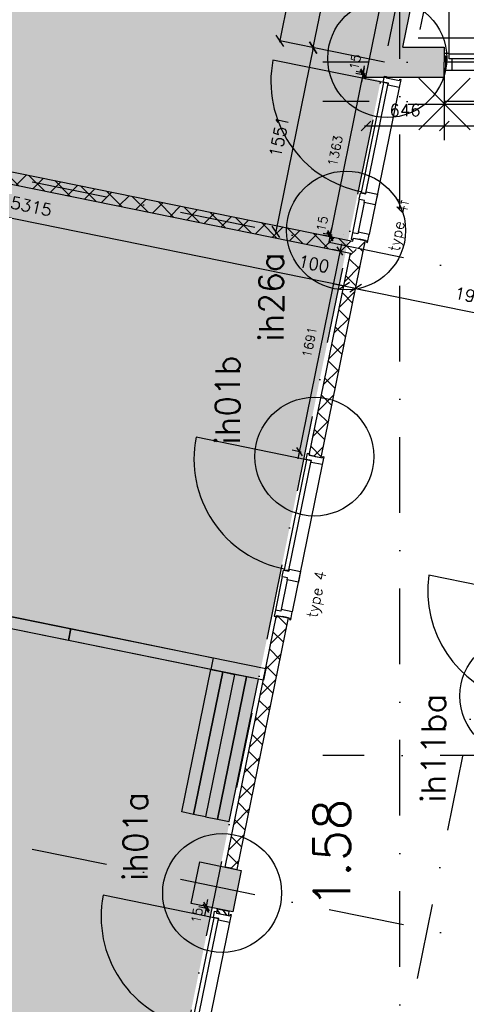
# Model space of a CAD drawing. Extents: x -171140 to 151546, y -8083 to 162438.
# Tile 79 of 96: x 33192 to 36877, y 80991 to 89123. Entities that reach past the tile are written whole.
import ezdxf
from ezdxf.enums import TextEntityAlignment as Align

# ---------------------------------------------------------------- set-up
doc = ezdxf.new("R2010")
doc.units = 0
doc.header["$LTSCALE"] = 50
doc.header["$MEASUREMENT"] = 0
doc.header["$PDMODE"] = 3
doc.header["$PDSIZE"] = 0.001
for name, pattern in [('DASHDOT', [25, 12.5, -6.25, 0, -6.25]), ('HIDDEN2', [0.1875, 0.125, -0.0625]), ('STRAM_0WT$0$DASHDOT', [25, 12.5, -6.25, 0, -6.25])]:
    doc.linetypes.add(name, pattern=pattern)
doc.layers.get('0').update_dxf_attribs({"linetype": 'CONTINUOUS'})
doc.layers.get('DEFPOINTS').update_dxf_attribs({"linetype": 'CONTINUOUS'})
for name, color, linetype in [('00', 7, 'CONTINUOUS'), ('_BRANDCOMPART', 6, 'DASHDOT'), ('_DETAILNUMMERS', 4, 'CONTINUOUS'), ('_DETAILNUMMERSTEKST', 4, 'CONTINUOUS'), ('_INTERIEUR', 7, 'CONTINUOUS'), ('A--A21--_F-2--', 7, 'CONTINUOUS'), ('A--A21--_F12--', 7, 'CONTINUOUS'), ('A--A21--_F123-', 9, 'CONTINUOUS'), ('A--A22--_F123-', 9, 'CONTINUOUS'), ('A--A28--_F12--', 7, 'CONTINUOUS'), ('A--L$1A-_RASTER_NR_05', 53, 'CONTINUOUS'), ('A--L21--', 3, 'CONTINUOUS'), ('A--L21--_F-23-', 7, 'CONTINUOUS'), ('A--L21--_F12--', 7, 'CONTINUOUS'), ('A--L22--', 7, 'CONTINUOUS'), ('A--L22--_F-2--', 7, 'CONTINUOUS'), ('A--L24AC1_TRAPPEN', 1, 'HIDDEN2'), ('A--L28--', 7, 'CONTINUOUS'), ('A--L28--_F12--', 7, 'CONTINUOUS'), ('A--L32--', 7, 'CONTINUOUS'), ('A--L32--_F123-', 1, 'CONTINUOUS'), ('A--L32--_F123-DRAAIR', 7, 'CONTINUOUS'), ('A--L32AC1_BINNENKOZIJN', 1, 'HIDDEN2'), ('A--L90--', 7, 'CONTINUOUS'), ('A--M$1A-_F123-', 1, 'CONTINUOUS'), ('A--M1$A-_F123-', 1, 'CONTINUOUS'), ('A--T$1A-_F123-_R', 4, 'CONTINUOUS'), ('STRAM_0WT$0$A--L$7A-_STRAM', 1, 'STRAM_0WT$0$DASHDOT'), ('STRAM_0WT$0$A--M$1A-_F123-', 1, 'CONTINUOUS'), ('TEKSTKOZIJNMERK', 2, 'CONTINUOUS'), ('X--LR---_CP', 7, 'CONTINUOUS')]:
    doc.layers.add(name, color=color, linetype=linetype)
doc.styles.add('ALFA-0_25', font='ROMANS')
doc.styles.add('B-01', font='SIMPLEX.SHX', dxfattribs={"width": 0.8, "height": 4.5})
doc.styles.add('HIEMSTRA', font='romans.shx')
doc.styles.add('STRAM_0WT$0$HIEMSTRA', font='romans.shx')
doc.dimstyles.new('BEILEN', dxfattribs={"dimscale": 40, "dimtxt": 2.5, "dimasz": 2, "dimexe": 0.3, "dimexo": 0.3, "dimgap": 2, "dimtad": 1, "dimdec": 0, "dimzin": 0, "dimtxsty": 'HIEMSTRA', "dimblk1": 'OBLIQUE', "dimblk2": 'OBLIQUE', "dimsah": 1, "dimcen": -0.09, "dimdle": 0.3, "dimse1": 1, "dimclrd": 2, "dimclre": 2, "dimclrt": 3, "dimazin": 3, "dimtfac": 1, "dimtdec": 4, "dimtofl": 0, "dimtmove": 0, "dimatfit": 3, "dimtvp": 625, "dimtolj": 1, "dimtzin": 0})
doc.dimstyles.get("Standard").update_dxf_attribs({"dimscale": 40, "dimtxt": 2.5, "dimasz": 2, "dimexe": 0.3, "dimexo": 0.3, "dimgap": 2, "dimtad": 0, "dimdec": 0, "dimzin": 0, "dimtxsty": 'HIEMSTRA', "dimblk1": 'OBLIQUE', "dimblk2": 'OBLIQUE', "dimsah": 1, "dimcen": -0.09, "dimdle": 0.3, "dimse1": 1, "dimclrd": 2, "dimclre": 2, "dimclrt": 3, "dimazin": 3, "dimtfac": 1, "dimtdec": 4, "dimtix": 1, "dimtmove": 0, "dimatfit": 3, "dimtvp": 625, "dimtolj": 1, "dimtzin": 0})
doc.dimstyles.new('STANDARD$0', dxfattribs={"dimscale": 50, "dimtxt": 2.5, "dimasz": 2, "dimexe": 2, "dimexo": 0, "dimgap": 2, "dimtad": 1, "dimdec": 0, "dimzin": 0, "dimtxsty": 'ALFA-0_25', "dimblk1": 'OBLIQUE', "dimblk2": 'OBLIQUE', "dimsah": 1, "dimcen": -3, "dimdle": 2, "dimclrd": 1, "dimclre": 1, "dimclrt": 2, "dimazin": 3, "dimtfac": 0.666667, "dimtofl": 0, "dimtmove": 0, "dimatfit": 3, "dimtvp": 0.833333, "dimtolj": 1, "dimtzin": 0})
doc.dimstyles.new('STRAM_0WT$0$STANDARD', dxfattribs={"dimscale": 70, "dimtxt": 2.5, "dimasz": 2, "dimexe": 0.3, "dimexo": 0.3, "dimgap": 2, "dimtad": 1, "dimdec": 0, "dimzin": 0, "dimtxsty": 'STRAM_0WT$0$HIEMSTRA', "dimblk1": 'STRAM_0WT$0$_OBLIQUE', "dimblk2": 'STRAM_0WT$0$_OBLIQUE', "dimsah": 1, "dimcen": -0.09, "dimdle": 0.3, "dimclrd": 1, "dimclre": 1, "dimclrt": 4, "dimazin": 3, "dimtfac": 1, "dimtdec": 4, "dimtix": 1, "dimtofl": 0, "dimtmove": 0, "dimatfit": 3, "dimtvp": 625, "dimtolj": 1, "dimtzin": 0})

# ---------------------------------------------------------------- blocks, each defined once
blk = doc.blocks.new('*U1195')
at = {"layer": 'A--A22--_F123-', "linetype": 'CONTINUOUS'}
h = blk.add_hatch(dxfattribs=at)
h.set_pattern_fill('ALFAKRS', color=256, scale=120, style=0)
h.set_pattern_definition([(45, (-34937, -82114.17), (-84.85281, 84.85281), []), (135, (-34937, -82114.17), (-84.85281, -84.85281), [])])
h.paths.add_polyline_path([(0, 0), (-49, 10), (374.6, 2089.3), (423.6, 2079.3), (472.6, 2069.3), (49, -10)])
at = {"layer": 'A--L22--_F-2--', "color": 2, "linetype": 'CONTINUOUS'}
for points in [[(0, 0), (-49, 10), (374.6, 2089.3), (423.6, 2079.3)], [(0, 0), (49, -10), (472.6, 2069.3), (423.6, 2079.3)]]:
    blk.add_lwpolyline(points, dxfattribs=at)
blk = doc.blocks.new('*U1194')
at = {"layer": 'A--A22--_F123-', "linetype": 'CONTINUOUS'}
h = blk.add_hatch(dxfattribs=at)
h.set_pattern_fill('ALFAKRS', color=256, scale=120, style=0)
h.set_pattern_definition([(45, (-29123.75, -81282.78), (-84.85281, 84.85281), []), (135, (-29123.75, -81282.78), (-84.85281, -84.85281), [])])
h.paths.add_polyline_path([(0, 0), (10, 49), (5380, -1044.9), (5419, -1103.9), (5360.1, -1142.9), (-10, -49)])
at = {"layer": 'A--L22--_F-2--', "color": 2, "linetype": 'CONTINUOUS'}
for points in [[(0, 0), (-10, -49), (5360.1, -1142.9), (5360.1, -1142.9)], [(0, 0), (10, 49), (5380, -1044.9), (5380, -1044.9)]]:
    blk.add_lwpolyline(points, dxfattribs=at)
blk = doc.blocks.new('DR_930TYPE4')
at = {"layer": 'A--L32--_F123-', "color": 1}
for p, q in [((67, 0), (1307, 0)), ((1038, -139), (1322, -139)), ((1057, -93.8), (1307, -93.8))]:
    blk.add_line(p, q, dxfattribs=at)
at = {"layer": 'A--L32--_F123-'}
for points in [[(0, -9), (0, 0), (67, 0), (67, -93.8), (52, -93.8), (52, -139), (0, -139), (0, -121), (12, -121), (12, -9), (0, -9)], [(969, 0), (1055, 0), (1057, 0), (1057, -93.8), (1057, -93.8), (1040, -93.8), (1040, -137), (1038, -139), (986, -139), (984, -137), (984, -93.8), (969, -93.8), (967, -93.8), (967, 0)], [(1374, -9), (1374, 0), (1307, 0), (1307, -93.8), (1322, -93.8), (1322, -139), (1374, -139), (1374, -121), (1362, -121), (1362, -9), (1374, -9)], [(54, -95.6), (54, -135.6), (980.1, -135.6), (977.1, -95.6), (54, -95.6)]]:
    blk.add_lwpolyline(points, close=True, dxfattribs=at)
blk.add_point((1374, 0), dxfattribs=at)
blk.add_point((1374, 0), dxfattribs=at)
at = {"layer": 'A--L32--_F123-DRAAIR', "color": 1}
blk.add_lwpolyline([(54, -135.6), (54, -1065.6, 0.414214), (973, -135.8)], format="xyb", dxfattribs=at)
at = {"layer": 'X--LR---_CP', "color": 1, "linetype": 'CONTINUOUS'}
blk.add_point((0, 0), dxfattribs=at)
at = {"layer": 'X--LR---_CP', "color": 1}
blk.add_point((982, 0), dxfattribs=at)
blk = doc.blocks.new('*U1174')
at = {"layer": 'A--A22--_F123-', "linetype": 'CONTINUOUS'}
h = blk.add_hatch(dxfattribs=at)
h.set_pattern_fill('ALFAKRS', color=256, scale=120, style=0)
h.set_pattern_definition([(45, (-35979.93, -87234.03), (-84.85281, 84.85281), []), (135, (-35979.93, -87234.03), (-84.85281, -84.85281), [])])
h.paths.add_polyline_path([(0, 0), (-39, 59), (-33.6, 85.4), (15.4, 75.5), (64.4, 65.5), (49, -10)])
at = {"layer": 'A--L22--_F-2--', "color": 2, "linetype": 'CONTINUOUS'}
for points in [[(-39, 59), (-39, 59), (-33.6, 85.4), (15.4, 75.5)], [(49, -10), (49, -10), (64.4, 65.5), (15.4, 75.5)]]:
    blk.add_lwpolyline(points, dxfattribs=at)
blk = doc.blocks.new('DR_880_TYPE1')
at = {"layer": 'A--L32--_F123-', "color": 1}
blk.add_line((67, 0), (917, 0), dxfattribs=at)
at = {"layer": 'A--L32--_F123-'}
for points in [[(0, 9), (0, 0), (67, 0), (67, 93.8), (50, 93.8), (50, 139), (0, 139), (0, 121), (12, 121), (12, 9), (0, 9)], [(52, 95.6), (52, 135.6), (932, 135.6), (929, 95.6), (52, 95.6)], [(984, 9), (984, 0), (917, 0), (917, 93.8), (934, 93.8), (934, 139), (984, 139), (984, 121), (972, 121), (972, 9), (984, 9)]]:
    blk.add_lwpolyline(points, close=True, dxfattribs=at)
at = {"layer": 'A--L32--_F123-DRAAIR', "color": 1}
blk.add_lwpolyline([(52, 135.6), (52, 1015.6, -0.381848), (924.9, 135.8)], format="xyb", dxfattribs=at)
at = {"layer": 'X--LR---_CP', "color": 1}
for p in [(12, 121), (12, 9)]:
    blk.add_point(p, dxfattribs=at)
at = {"layer": 'X--LR---_CP', "color": 2}
for p in [(972, 121), (972, 9)]:
    blk.add_point(p, dxfattribs=at)
at = {"layer": 'X--LR---_CP'}
blk.add_point((0, 0), dxfattribs=at)
blk = doc.blocks.new('*U1107')
at = {"layer": 'A--A21--_F123-', "linetype": 'CONTINUOUS'}
blk.add_hatch(color=256, dxfattribs=at).paths.add_polyline_path([(0, 0), (-153, -125), (968.3, 5379.8), (1095.9, 5379.8), (1223.4, 5379.8), (153, 125)])
at = {"layer": 'A--A21--_F12--', "color": 8}
for points in [[(0, 0), (-153, -125), (1095.9, 5379.8), (968.3, 5379.8)], [(1095.9, 5379.8), (1223.4, 5379.8), (0, 0), (153, 125)]]:
    blk.add_solid(points, dxfattribs=at)
at = {"layer": 'A--L21--_F12--', "color": 3, "linetype": 'CONTINUOUS'}
for points in [[(-153, -125), (-153, -125), (968.3, 5379.8), (1095.9, 5379.8)], [(153, 125), (153, 125), (1223.4, 5379.8), (1095.9, 5379.8)]]:
    blk.add_lwpolyline(points, dxfattribs=at)
blk = doc.blocks.new('*U1091')
at = {"layer": 'A--A21--_F123-', "linetype": 'CONTINUOUS'}
blk.add_hatch(color=256, dxfattribs=at).paths.add_polyline_path([(0, 0), (-153, -125), (493, -125), (493, 0), (493, 125), (153, 125)])
at = {"layer": 'A--A21--_F12--', "color": 8}
for points in [[(493, 0), (493, 125), (0, 0), (153, 125)], [(0, 0), (-153, -125), (493, 0), (493, -125)]]:
    blk.add_solid(points, dxfattribs=at)
at = {"layer": 'A--L21--_F12--', "color": 3, "linetype": 'CONTINUOUS'}
for points in [[(153, 125), (153, 125), (493, 125), (493, 0)], [(-153, -125), (-153, -125), (493, -125), (493, 0)]]:
    blk.add_lwpolyline(points, dxfattribs=at)
blk = doc.blocks.new('STRAM_0WT$0$_OBLIQUE')
at = {"color": 0, "linetype": 'BYBLOCK'}
blk.add_line((-0.5, -0.5), (0.5, 0.5), dxfattribs=at)
blk = doc.blocks.new('*D1456')
at = {"layer": 'DEFPOINTS', "color": 0}
for p in [(-34829.8, 58000), (-39925.3, 56200), (-20789, 56200), (-26068.6, 55839.7), (-22022.7, 54568.3)]:
    blk.add_point(p, dxfattribs=at)
at = {"layer": 'STRAM_0WT$0$A--M$1A-_F123-', "color": 1}
blk.add_arc((-28112.1, 56200), 2075.1, 345, 359.99998, dxfattribs=at)
at = {"layer": 'STRAM_0WT$0$A--M$1A-_F123-', "color": 1, "xscale": 140, "yscale": 140, "zscale": 140}
for p, rotation in [((-26037.1, 56200), 89.99998316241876), ((-26107.8, 55662.9), 254.9999999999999)]:
    blk.add_blockref('STRAM_0WT$0$_OBLIQUE', p, dxfattribs=dict(at, rotation=rotation))
at = {"layer": 'STRAM_0WT$0$A--M$1A-_F123-', "color": 4, "insert": (-26280.4, 55958.8), "char_height": 175, "attachment_point": 5, "rotation": 82.49999, "style": 'STRAM_0WT$0$HIEMSTRA'}
blk.add_mtext('\\A1;15.00°', dxfattribs=at)
blk = doc.blocks.new('Q020437-')
at = {"layer": 'A--A28--_F12--', "color": 8}
for points in [[(-175, -175), (-175, 175), (175, 175)], [(-175, -175), (175, 175), (175, -175)]]:
    blk.add_solid(points, dxfattribs=at)
at = {"layer": 'A--L28--_F12--', "color": 3, "linetype": 'CONTINUOUS'}
blk.add_lwpolyline([(-175, -175), (-175, 175), (175, 175), (175, -175)], close=True, dxfattribs=at)
at = {"layer": 'X--LR---_CP'}
for p in [(-175, 0), (-175, 0), (175, 0)]:
    blk.add_point(p, dxfattribs=at)
blk = doc.blocks.new('_OBLIQUE')
at = {"color": 0, "linetype": 'BYBLOCK'}
blk.add_line((-0.5, -0.5), (0.5, 0.5), dxfattribs=at)
blk = doc.blocks.new('*D217')
at = {"color": 2, "linetype": 'BYBLOCK'}
blk.add_line((36435.5, 94339.5), (35334.8, 88936.1), dxfattribs=at)
at = {"layer": 'DEFPOINTS', "color": 0, "linetype": 'BYBLOCK'}
for p in [(36433.1, 94327.7), (35337.2, 88947.9), (35337.2, 88947.9)]:
    blk.add_point(p, dxfattribs=at)
at = {"color": 2, "linetype": 'BYBLOCK', "xscale": 80, "yscale": 80, "zscale": 80}
for p, rotation in [((36433.1, 94327.7), 78.48629033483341), ((35337.2, 88947.9), 258.4862903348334)]:
    blk.add_blockref('_OBLIQUE', p, dxfattribs=dict(at, rotation=rotation))
at = {"color": 3, "linetype": 'BYBLOCK', "insert": (35757.8, 91663.7), "char_height": 100, "attachment_point": 5, "rotation": 78.48629, "style": 'HIEMSTRA'}
blk.add_mtext('\\A1;5490', dxfattribs=at)
blk = doc.blocks.new('*D223')
at = {"color": 2, "linetype": 'BYBLOCK'}
for p, q in [((35611, 88879.9), (36384.1, 92674.9)), ((36492.4, 92640.6), (36369.9, 92665.5))]:
    blk.add_line(p, q, dxfattribs=at)
at = {"layer": 'DEFPOINTS', "color": 0, "linetype": 'BYBLOCK'}
for p in [(36381.7, 92663.1), (36504.2, 92638.2), (35735.9, 88866.7)]:
    blk.add_point(p, dxfattribs=at)
at = {"color": 2, "linetype": 'BYBLOCK', "xscale": 80, "yscale": 80, "zscale": 80}
for p, rotation in [((36381.7, 92663.1), 78.48629033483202), ((35613.4, 88891.6), 258.486290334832)]:
    blk.add_blockref('_OBLIQUE', p, dxfattribs=dict(at, rotation=rotation))
at = {"color": 3, "linetype": 'BYBLOCK', "insert": (35870.2, 90803.3), "char_height": 100, "attachment_point": 5, "rotation": 78.48629, "style": 'HIEMSTRA'}
blk.add_mtext('\\A1;3849', dxfattribs=at)
blk = doc.blocks.new('*D224')
at = {"color": 2, "linetype": 'BYBLOCK'}
blk.add_line((35615.8, 88903.4), (35301.4, 87360), dxfattribs=at)
at = {"layer": 'DEFPOINTS', "color": 0, "linetype": 'BYBLOCK'}
for p in [(35613.4, 88891.6), (35303.8, 87371.8), (35303.8, 87371.8)]:
    blk.add_point(p, dxfattribs=at)
at = {"color": 2, "linetype": 'BYBLOCK', "xscale": 80, "yscale": 80, "zscale": 80}
for p, rotation in [((35613.4, 88891.6), 78.48629033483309), ((35303.8, 87371.8), 258.4862903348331)]:
    blk.add_blockref('_OBLIQUE', p, dxfattribs=dict(at, rotation=rotation))
at = {"color": 3, "linetype": 'BYBLOCK', "insert": (35331.2, 88157.6), "char_height": 100, "attachment_point": 5, "rotation": 78.48629, "style": 'HIEMSTRA'}
blk.add_mtext('\\A1;1551', dxfattribs=at)
blk = doc.blocks.new('*D237')
at = {"layer": 'A--M$1A-_F123-', "color": 2, "linetype": 'CONTINUOUS'}
blk.add_line((35951.8, 86905.7), (37895.9, 86509.7), dxfattribs=at)
at = {"layer": 'DEFPOINTS', "color": 0, "linetype": 'CONTINUOUS'}
for p in [(35963.6, 86903.3), (37884.1, 86512.1), (37884.1, 86512.1)]:
    blk.add_point(p, dxfattribs=at)
at = {"layer": 'A--M$1A-_F123-', "color": 2, "linetype": 'CONTINUOUS', "xscale": 80, "yscale": 80, "zscale": 80}
for p, rotation in [((35963.6, 86903.3), 168.4862903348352), ((37884.1, 86512.1), 348.4862903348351)]:
    blk.add_blockref('_OBLIQUE', p, dxfattribs=dict(at, rotation=rotation))
at = {"layer": 'A--M$1A-_F123-', "color": 3, "linetype": 'CONTINUOUS', "insert": (36949.8, 86835.1), "char_height": 100, "attachment_point": 5, "rotation": 348.48629, "style": 'HIEMSTRA'}
blk.add_mtext('\\A1;1960', dxfattribs=at)
blk = doc.blocks.new('*D307')
at = {"color": 2, "linetype": 'BYBLOCK'}
for p, q in [((35865.6, 86923.3), (35787.2, 86939.2)), ((35963.6, 86903.3), (35865.6, 86923.3)), ((35963.6, 86903.3), (36042, 86887.3))]:
    blk.add_line(p, q, dxfattribs=at)
at = {"layer": 'DEFPOINTS', "color": 0, "linetype": 'BYBLOCK'}
for p in [(35865.6, 86923.3), (35865.6, 86923.3), (35963.6, 86903.3)]:
    blk.add_point(p, dxfattribs=at)
at = {"color": 2, "linetype": 'BYBLOCK', "xscale": 80, "yscale": 80, "zscale": 80}
for p, rotation in [((35865.6, 86923.3), 348.4862903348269), ((35963.6, 86903.3), 168.4862903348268)]:
    blk.add_blockref('_OBLIQUE', p, dxfattribs=dict(at, rotation=rotation))
at = {"color": 3, "linetype": 'BYBLOCK', "insert": (35618.5, 87106.3), "char_height": 100, "attachment_point": 5, "rotation": 348.48629, "style": 'HIEMSTRA'}
blk.add_mtext('\\A1;100', dxfattribs=at)
blk = doc.blocks.new('*D308')
at = {"color": 2, "linetype": 'BYBLOCK'}
blk.add_line((35877.4, 86920.9), (30645.8, 87986.5), dxfattribs=at)
at = {"layer": 'DEFPOINTS', "color": 0, "linetype": 'BYBLOCK'}
for p in [(30657.5, 87984.1), (30657.5, 87984.1), (35865.6, 86923.3)]:
    blk.add_point(p, dxfattribs=at)
at = {"color": 2, "linetype": 'BYBLOCK', "xscale": 80, "yscale": 80, "zscale": 80}
for p, rotation in [((30657.5, 87984.1), 168.4862903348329), ((35865.6, 86923.3), 348.4862903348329)]:
    blk.add_blockref('_OBLIQUE', p, dxfattribs=dict(at, rotation=rotation))
at = {"color": 3, "linetype": 'BYBLOCK', "insert": (33287.5, 87581.1), "char_height": 100, "attachment_point": 5, "rotation": 348.48629, "style": 'HIEMSTRA'}
blk.add_mtext('\\A1;5315', dxfattribs=at)
blk = doc.blocks.new('*D341')
at = {"layer": 'A--M$1A-_F123-', "color": 2, "linetype": 'CONTINUOUS'}
for p, q in [((23981.9, 29671.5), (23903.5, 29687.4)), ((23978.7, 29655.8), (23984.3, 29683.2)), ((24079.9, 29651.5), (23981.9, 29671.5)), ((24079.9, 29651.5), (24158.2, 29635.5))]:
    blk.add_line(p, q, dxfattribs=at)
at = {"layer": 'DEFPOINTS', "color": 0, "linetype": 'CONTINUOUS'}
for p in [(23976.3, 29644), (23981.9, 29671.5), (24074.3, 29624)]:
    blk.add_point(p, dxfattribs=at)
at = {"layer": 'A--M$1A-_F123-', "color": 2, "linetype": 'CONTINUOUS', "xscale": 80, "yscale": 80, "zscale": 80}
for p, rotation in [((23981.9, 29671.5), 348.4862903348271), ((24079.9, 29651.5), 168.4862903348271)]:
    blk.add_blockref('_OBLIQUE', p, dxfattribs=dict(at, rotation=rotation))
at = {"layer": 'A--M$1A-_F123-', "color": 3, "linetype": 'CONTINUOUS', "insert": (36506, 90903.8), "char_height": 100, "attachment_point": 5, "rotation": 348.48629, "style": 'HIEMSTRA'}
blk.add_mtext('\\A1;100', dxfattribs=at)
blk = doc.blocks.new('*D371')
at = {"layer": 'A--M$1A-_F123-', "color": 2, "linetype": 'CONTINUOUS'}
for p, q in [((36036.3, 88245.8), (36706.3, 88245.8)), ((36694.3, 88267.3), (36694.3, 88233.8))]:
    blk.add_line(p, q, dxfattribs=at)
at = {"layer": 'DEFPOINTS', "color": 0, "linetype": 'CONTINUOUS'}
for p in [(36048.3, 88279.3), (36694.3, 88279.3), (36694.3, 88245.8)]:
    blk.add_point(p, dxfattribs=at)
at = {"layer": 'A--M$1A-_F123-', "color": 2, "linetype": 'CONTINUOUS', "xscale": 80, "yscale": 80, "zscale": 80, "rotation": 180}
blk.add_blockref('_OBLIQUE', (36048.3, 88245.8), dxfattribs=at)
at = {"layer": 'A--M$1A-_F123-', "color": 2, "linetype": 'CONTINUOUS', "xscale": 80, "yscale": 80, "zscale": 80}
blk.add_blockref('_OBLIQUE', (36694.3, 88245.8), dxfattribs=at)
at = {"layer": 'A--M$1A-_F123-', "color": 3, "linetype": 'CONTINUOUS', "insert": (36371.3, 88375.8), "char_height": 100, "attachment_point": 5, "style": 'HIEMSTRA'}
blk.add_mtext('\\A1;646', dxfattribs=at)
blk = doc.blocks.new('*D372')
at = {"layer": 'A--M$1A-_F123-', "color": 2, "linetype": 'CONTINUOUS'}
blk.add_line((36682.3, 88245.8), (38106.3, 88245.8), dxfattribs=at)
at = {"layer": 'DEFPOINTS', "color": 0, "linetype": 'CONTINUOUS'}
for p in [(36694.3, 88245.8), (38094.3, 88245.8), (38094.3, 88245.8)]:
    blk.add_point(p, dxfattribs=at)
at = {"layer": 'A--M$1A-_F123-', "color": 2, "linetype": 'CONTINUOUS', "xscale": 80, "yscale": 80, "zscale": 80, "rotation": 180}
blk.add_blockref('_OBLIQUE', (36694.3, 88245.8), dxfattribs=at)
at = {"layer": 'A--M$1A-_F123-', "color": 2, "linetype": 'CONTINUOUS', "xscale": 80, "yscale": 80, "zscale": 80}
blk.add_blockref('_OBLIQUE', (38094.3, 88245.8), dxfattribs=at)
at = {"layer": 'A--M$1A-_F123-', "color": 3, "linetype": 'CONTINUOUS', "insert": (37394.3, 88375.8), "char_height": 100, "attachment_point": 5, "style": 'HIEMSTRA'}
blk.add_mtext('\\A1;1400', dxfattribs=at)
blk = doc.blocks.new('*U922')
at = {"layer": 'A--A22--_F123-', "linetype": 'CONTINUOUS'}
h = blk.add_hatch(dxfattribs=at)
h.set_pattern_fill('ALFAKRS', color=256, scale=120, style=0)
h.set_pattern_definition([(45, (-35630.02, -85516.3), (-84.85281, 84.85281), []), (135, (-35630.02, -85516.3), (-84.85281, -84.85281), [])])
h.paths.add_polyline_path([(0, 0), (-49, 10), (290.9, 1678.7), (349.9, 1717.7), (398.9, 1707.7), (49, -10)])
at = {"layer": 'A--L22--_F-2--', "color": 2, "linetype": 'CONTINUOUS'}
for points in [[(0, 0), (49, -10), (398.9, 1707.7), (398.9, 1707.7)], [(0, 0), (-49, 10), (290.9, 1678.7), (290.9, 1678.7)]]:
    blk.add_lwpolyline(points, dxfattribs=at)
blk = doc.blocks.new('Q027010-')
at = {"layer": 'A--A21--_F-2--', "linetype": 'CONTINUOUS'}
h = blk.add_hatch(dxfattribs=at)
h.set_pattern_fill('ALFALINE', color=9, scale=40, style=0)
h.set_pattern_definition([(45, (0, 0), (-28.284, 28.284), [])])
h.paths.add_polyline_path([(0, 0), (34, 0), (34, 100), (0, 100)])
at = {"layer": 'A--L21--_F-23-', "color": 2, "linetype": 'CONTINUOUS'}
blk.add_lwpolyline([(0, 0), (34, 0), (34, 100), (0, 100)], close=True, dxfattribs=at)
at = {"layer": 'X--LR---_CP', "color": 1, "linetype": 'CONTINUOUS'}
blk.add_point((0, 0), dxfattribs=at)
blk = doc.blocks.new('*D490')
at = {"layer": 'A--M1$A-_F123-', "color": 1}
for p, q in [((35766.9, 87328.5), (35692.5, 87343.4)), ((35769.8, 87343.2), (35695.4, 87358.1)), ((35754.3, 87346.3), (35766.1, 87405.2)), ((35751.3, 87331.6), (35739.5, 87272.8))]:
    blk.add_line(p, q, dxfattribs=at)
at = {"layer": 'DEFPOINTS', "color": 0}
for p in [(35769.8, 87343.2), (35751.3, 87331.6), (35766.9, 87328.5)]:
    blk.add_point(p, dxfattribs=at)
at = {"layer": 'A--M1$A-_F123-', "color": 1, "xscale": 59.99999999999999, "yscale": 60, "zscale": 60}
for p, rotation in [((35751.3, 87331.6), 78.64975917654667), ((35754.3, 87346.3), 258.6497591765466)]:
    blk.add_blockref('_OBLIQUE', p, dxfattribs=dict(at, rotation=rotation))
at = {"layer": 'A--M1$A-_F123-', "color": 2, "insert": (35687.8, 87437.3), "char_height": 75, "attachment_point": 5, "rotation": 78.64976, "style": 'ALFA-0_25'}
blk.add_mtext('\\A1;15', dxfattribs=at)
blk = doc.blocks.new('*D491')
at = {"layer": 'A--M1$A-_F123-', "color": 1}
for p, q in [((35847.6, 87271.2), (35486.1, 85496.6)), ((35851.1, 87209.2), (35776.8, 87224.4)), ((35513.6, 85552.3), (35439.3, 85567.4))]:
    blk.add_line(p, q, dxfattribs=at)
at = {"layer": 'DEFPOINTS', "color": 0}
for p in [(35851.1, 87209.2), (35498.1, 85555.4), (35513.6, 85552.3, 0)]:
    blk.add_point(p, dxfattribs=at)
at = {"layer": 'A--M1$A-_F123-', "color": 1, "xscale": 60, "yscale": 60, "zscale": 60}
for p, rotation in [((35835.6, 87212.4), 78.48774037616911), ((35498.1, 85555.4), 258.4877403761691)]:
    blk.add_blockref('_OBLIQUE', p, dxfattribs=dict(at, rotation=rotation))
at = {"layer": 'A--M1$A-_F123-', "color": 2, "insert": (35582.7, 86460.4), "char_height": 75, "attachment_point": 5, "rotation": 78.48774, "style": 'ALFA-0_25'}
blk.add_mtext('\\A1;1691', dxfattribs=at)
blk = doc.blocks.new('*D492')
at = {"layer": 'A--M1$A-_F123-', "color": 1}
for p, q in [((34748.3, 81795.4), (34673.5, 81810.5)), ((34732.3, 81798.6), (34744.1, 81857.5)), ((34745.3, 81780.7), (34670.5, 81795.7)), ((34729.4, 81783.9), (34717.6, 81725.1))]:
    blk.add_line(p, q, dxfattribs=at)
at = {"layer": 'DEFPOINTS', "color": 0}
for p in [(34729.4, 81783.9), (34745.3, 81780.7), (34748.3, 81795.4)]:
    blk.add_point(p, dxfattribs=at)
at = {"layer": 'A--M1$A-_F123-', "color": 1, "xscale": 60, "yscale": 60, "zscale": 60}
for p, rotation in [((34729.4, 81783.9), 78.64955710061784), ((34732.3, 81798.6), 258.6495571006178)]:
    blk.add_blockref('_OBLIQUE', p, dxfattribs=dict(at, rotation=rotation))
at = {"layer": 'A--M1$A-_F123-', "color": 2, "insert": (34654.5, 81725.7), "char_height": 75, "attachment_point": 5, "rotation": 78.64956, "style": 'ALFA-0_25'}
blk.add_mtext('\\A1;15', dxfattribs=at)
blk = doc.blocks.new('*U908')
at = {"layer": 'A--A22--_F123-', "linetype": 'CONTINUOUS'}
h = blk.add_hatch(dxfattribs=at)
h.set_pattern_fill('ALFAKRS', color=256, scale=120, style=0)
h.set_pattern_definition([(45, (-30722.89, -88304.9), (-84.85281, 84.85281), []), (135, (-30722.89, -88304.9), (-84.85281, -84.85281), [])])
h.paths.add_polyline_path([(0, 0), (10, 49), (5218, -1011.9), (5257, -1070.9), (5198.1, -1109.9), (-10, -49)])
at = {"layer": 'A--L22--_F-2--', "color": 2, "linetype": 'CONTINUOUS'}
for points in [[(0, 0), (-10, -49), (5198.1, -1109.9), (5198.1, -1109.9)], [(0, 0), (10, 49), (5218, -1011.9), (5218, -1011.9)]]:
    blk.add_lwpolyline(points, dxfattribs=at)
blk = doc.blocks.new('*D531')
at = {"layer": 'A--M1$A-_F123-', "color": 1}
for p, q in [((36026.3, 88681.9), (36038.1, 88740.7)), ((36038.9, 88664), (35964.5, 88679)), ((36041.8, 88678.7), (35967.4, 88693.7)), ((36023.3, 88667.2), (36011.5, 88608.3))]:
    blk.add_line(p, q, dxfattribs=at)
at = {"layer": 'DEFPOINTS', "color": 0}
for p in [(36023.3, 88667.2), (36038.9, 88664), (36041.8, 88678.7)]:
    blk.add_point(p, dxfattribs=at)
at = {"layer": 'A--M1$A-_F123-', "color": 1, "xscale": 59.99999999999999, "yscale": 60, "zscale": 60}
for p, rotation in [((36023.3, 88667.2), 78.64975917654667), ((36026.3, 88681.9), 258.6497591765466)]:
    blk.add_blockref('_OBLIQUE', p, dxfattribs=dict(at, rotation=rotation))
at = {"layer": 'A--M1$A-_F123-', "color": 2, "insert": (35959.8, 88772.9), "char_height": 75, "attachment_point": 5, "rotation": 78.64976, "style": 'ALFA-0_25'}
blk.add_mtext('\\A1;15', dxfattribs=at)
blk = doc.blocks.new('*D532')
at = {"layer": 'A--M1$A-_F123-', "color": 1}
for p, q in [((36035.3, 88726.2), (35739.3, 87272.8)), ((36038.9, 88664.3), (35964.6, 88679.4)), ((35766.8, 87328.5), (35692.5, 87343.6))]:
    blk.add_line(p, q, dxfattribs=at)
at = {"layer": 'DEFPOINTS', "color": 0}
for p in [(36038.9, 88664.3), (35751.3, 87331.6), (35766.8, 87328.5)]:
    blk.add_point(p, dxfattribs=at)
at = {"layer": 'A--M1$A-_F123-', "color": 1, "yscale": 60, "zscale": 60}
for p, xscale, rotation in [((36023.4, 88667.4), 60, 78.48808904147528), ((35751.3, 87331.6), 59.99999999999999, 258.4880890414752)]:
    blk.add_blockref('_OBLIQUE', p, dxfattribs=dict(at, xscale=xscale, rotation=rotation))
at = {"layer": 'A--M1$A-_F123-', "color": 2, "insert": (35795.9, 88040.1), "char_height": 75, "attachment_point": 5, "rotation": 78.48809, "style": 'ALFA-0_25'}
blk.add_mtext('\\A1;1363', dxfattribs=at)
blk = doc.blocks.new('DETAILNR')
at = {"layer": '_DETAILNUMMERS'}
blk.add_circle((32.9, -23.2), 490.7, dxfattribs=at)
at = {"layer": 'X--LR---_CP'}
blk.add_point((0, 0), dxfattribs=at)
at = {"layer": '_DETAILNUMMERSTEKST', "style": 'ALFA-0_25'}
blk.add_attdef('DETAILNR', text='', height=200, rotation=90, dxfattribs=at).set_placement((-618.4, 223.8), align=Align.RIGHT)
blk = doc.blocks.new('FIJN_SCHUURWERK')
at = {"layer": '00', "color": 4}
for p, q in [((-0.000025, 300), (-0.000025, -300)), ((-212.132075, 212.132), (212.132025, -212.132)), ((-212.131875, -212.132), (212.132025, 212.13215)), ((-299.999975, 0), (299.999975, 0))]:
    blk.add_line(p, q, dxfattribs=at)
blk = doc.blocks.new('STRAM_0WT')
at = {"layer": 'STRAM_0WT$0$A--L$7A-_STRAM'}
for p, q in [((-37267.128, 67072.391), (-42080.555, 43442.586)), ((-35527.847, 66718.097), (-57057.909, -38976.081)), ((-39289.938, 9050), (-39289.938, 63702.184)), ((-33134.932, 53662.677), (-52552.117, 57617.987)), ((-20789.004, 56524.999), (-39925.329, 56525.003)), ((-20789.004, 56199.999), (-39925.329, 56200.005)), ((-33134.933, 48151.782), (-53629.97, 52326.651)), ((-20830.441, 50799.999), (-39925.329, 50800.004))]:
    blk.add_line(p, q, dxfattribs=at)
at = {"layer": 'STRAM_0WT$0$A--M$1A-_F123-'}
dim = blk.add_angular_dim_2l(base=(-26068.592, 55839.672), line1=((-34829.812, 58000.002), (-22022.7, 54568.347)), line2=((-20789.004, 56199.999), (-39925.329, 56200.005)), dimstyle='STRAM_0WT$0$STANDARD', override={"dimdec": 2, "dimadec": 2}, dxfattribs=at)
dim.commit()
dim.dimension.update_dxf_attribs({"geometry": '*D1456', "text_midpoint": (-26280.373, 55958.847)})

msp = doc.modelspace()

# ---------------------------------------------------------------- hatches: boundary and pattern name
at = {"layer": 'A--L$1A-_RASTER_NR_05'}
h = msp.add_hatch(color=256, dxfattribs=at)
h.dxf.hatch_style = 2
h.paths.add_polyline_path([(31765.8, 93424.8), (31835.7, 93767.7), (31878.2, 93976.7), (37134, 93976.7), (36048.3, 88646.9), (36160, 88624), (36170.8, 88621.9), (32648.2, 71329), (32360.3, 69910.1), (32006.7, 68167.4), (31769.7, 67017.6), (31749.7, 66919.6), (30871.8, 62608.1), (30350.5, 60049.3), (27777.3, 47417.2), (27357.8, 45357.4), (20562.8, 46741.5), (20283, 46798.5), (21262.1, 51604.8), (22277.2, 56588.3), (24184.1, 56197.8), (24220.8, 56385.4), (24290.7, 56728.4), (25298.7, 61676.8), (25368.6, 62019.7), (26376.5, 66968.1), (26446.4, 67311), (27454.4, 72259.4), (27524.3, 72602.4), (28532.3, 77550.7), (28602.1, 77893.7), (29610.1, 82842.1), (29680, 83185), (30688, 88133.4), (30757.8, 88476.4)])

# ---------------------------------------------------------------- linework, layer by layer
at = {"layer": '_BRANDCOMPART'}
msp.add_lwpolyline([(37866.8, 95780.1), (36480, 88971.9), (39218.8, 88971.9), (40494.1, 95381.1)], dxfattribs=at)
at = {"layer": '_INTERIEUR', "linetype": 'CONTINUOUS'}
for points in [[(30085.8, 84811.8), (35222.3, 83765.4), (35202.4, 83667.5), (30065.8, 84713.8)], [(33613.4, 84093.9), (33593.4, 83995.8), (32417.7, 84236.1), (32437.7, 84334.1)], [(34789.1, 83853.7), (34769.1, 83755.6), (33593.4, 83995.8), (33613.4, 84093.9)]]:
    msp.add_lwpolyline(points, close=True, dxfattribs=at)
at = {"layer": 'A--L32--_F123-', "color": 1}
msp.add_line((36761.3, 88704.7), (38073.3, 88704.7), dxfattribs=at)
at = {"layer": 'A--L32--_F123-'}
for points in [[(36694.3, 88713.7), (36694.3, 88704.7), (36761.3, 88704.7), (36761.3, 88798.5), (36736.3, 88798.5), (36736.3, 88843.7), (36694.3, 88843.7), (36694.3, 88825.7), (36706.3, 88825.7), (36706.3, 88713.7), (36694.3, 88713.7)], [(36736.3, 88800.3), (36736.3, 88840.3), (37667.3, 88840.3), (37667.3, 88800.3), (36736.3, 88800.3)]]:
    msp.add_lwpolyline(points, close=True, dxfattribs=at)
at = {"layer": 'A--L32--_F123-DRAAIR', "color": 1}
msp.add_lwpolyline([(36736.3, 88840.3), (36736.3, 89770.3, -0.405181), (37667.3, 88840.3)], format="xyb", dxfattribs=at)
at = {"layer": 'A--L32AC1_BINNENKOZIJN', "linetype": 'CONTINUOUS'}
for points in [[(34769.2, 83755.7), (34867.2, 83735.7), (34627, 82560), (34529, 82580)], [(34867.2, 83735.7), (34965.3, 83715.6), (34725.1, 82539.9), (34627, 82560)], [(35063.3, 83695.6), (34965.3, 83715.6), (34725.1, 82539.9), (34823.1, 82519.9)], [(35161.4, 83675.6), (35063.3, 83695.6), (34823.1, 82519.9), (34921.2, 82499.9)]]:
    msp.add_lwpolyline(points, close=True, dxfattribs=at)
at = {"layer": 'A--M$1A-_F123-', "linetype": 'CONTINUOUS'}
msp.add_line((36201.3, 88771.9), (35337.2, 88947.9), dxfattribs=at)
at = {"layer": 'X--LR---_CP', "linetype": 'CONTINUOUS'}
msp.add_point((36688.3, 88700), dxfattribs=at)
msp.add_point((36688.3, 88700), dxfattribs=at)
at = {"layer": 'X--LR---_CP', "color": 1, "linetype": 'CONTINUOUS'}
msp.add_point((36786.3, 88704.7), dxfattribs=at)

# ---------------------------------------------------------------- block references
at = {"layer": '00'}
ref = msp.add_blockref('DETAILNR', (36201.3, 88771.9), dxfattribs=dict(at, rotation=90))
ref.add_attrib('DETAILNR', 'ih26b', dxfattribs={"layer": '_DETAILNUMMERSTEKST', "height": 200, "rotation": 90, "style": 'ALFA-0_25'}).set_placement((35746, 89918.7), align=Align.RIGHT)
ref = msp.add_blockref('DETAILNR', (35861.6, 87348.8), dxfattribs=dict(at, rotation=90))
ref.add_attrib('DETAILNR', 'ih26a', dxfattribs={"layer": '_DETAILNUMMERSTEKST', "height": 200, "rotation": 90, "style": 'ALFA-0_25'}).set_placement((35367.4, 87200.4), align=Align.RIGHT)
ref = msp.add_blockref('DETAILNR', (35599.7, 85481.7), dxfattribs=dict(at, rotation=90))
ref.add_attrib('DETAILNR', 'ih01b', dxfattribs={"layer": '_DETAILNUMMERSTEKST', "height": 200, "rotation": 90, "style": 'ALFA-0_25'}).set_placement((35007, 86349.9), align=Align.RIGHT)
ref = msp.add_blockref('DETAILNR', (37291.6, 83504.9), dxfattribs=dict(at, rotation=90))
ref.add_attrib('DETAILNR', 'ih11ba', dxfattribs={"layer": '_DETAILNUMMERSTEKST', "height": 200, "rotation": 90, "style": 'ALFA-0_25'}).set_placement((36706.2, 83555.2), align=Align.RIGHT)
ref = msp.add_blockref('DETAILNR', (34839.2, 81877.4), dxfattribs=dict(at, rotation=90))
ref.add_attrib('DETAILNR', 'ih01a', dxfattribs={"layer": '_DETAILNUMMERSTEKST', "height": 200, "rotation": 90, "style": 'ALFA-0_25'}).set_placement((34246.4, 82745.7), align=Align.RIGHT)
at = {"layer": 'A--L21--', "linetype": 'CONTINUOUS'}
for name, p in [('*U1107', (36201.3, 88771.9)), ('*U1091', (36201.3, 88771.9)), ('*U1174', (35979.9, 87234)), ('*U922', (35630, 85516.3)), ('*U1195', (34937, 82114.2)), ('*U1194', (29123.7, 81282.8))]:
    msp.add_blockref(name, p, dxfattribs=at)
at = {"layer": 'A--L21--', "color": 1, "rotation": 78.4862903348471}
msp.add_blockref('Q027010-', (34913.5, 81724), dxfattribs=at)
at = {"layer": 'A--L22--'}
msp.add_blockref('*U908', (30722.9, 88304.9), dxfattribs=at)
at = {"layer": 'A--L24AC1_TRAPPEN'}
msp.add_blockref('STRAM_0WT', (75617, 32246.9), dxfattribs=at)
at = {"layer": 'A--L28--', "linetype": 'CONTINUOUS', "rotation": 348.4862903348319}
msp.add_blockref('Q020437-', (34813.9, 81960.7), dxfattribs=at)
at = {"layer": 'A--L32--', "linetype": 'CONTINUOUS'}
for p, rotation in [((36336.7, 88629.9), 258.4862903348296), ((35702, 85513.9, 0), 258.4862903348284), ((34936.4, 81731.6), 258.4862903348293)]:
    msp.add_blockref('DR_930TYPE4', p, dxfattribs=dict(at, rotation=rotation))
at = {"layer": 'A--L32--', "xscale": -1, "rotation": 78.48629033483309}
msp.add_blockref('DR_880_TYPE1', (37573.9, 84382.8), dxfattribs=at)
at = {"layer": 'A--L90--', "rotation": 90}
msp.add_blockref('FIJN_SCHUURWERK', (36697.1, 88426.6), dxfattribs=at)

# ---------------------------------------------------------------- texts
at = {"layer": 'A--T$1A-_F123-_R', "style": 'ALFA-0_25'}
msp.add_text('1.58', height=300, rotation=90, dxfattribs=at).set_placement((35917.2, 81787.5))
at = {"layer": 'TEKSTKOZIJNMERK', "style": 'B-01'}
for s, p in [('type 4f', (36318.3, 87203.9)), ('type 4', (35644.1, 84177.6))]:
    msp.add_text(s, height=90, rotation=78.486, dxfattribs=at).set_placement(p)

# ---------------------------------------------------------------- dimensions: what is measured, and where the dimension line sits
at = {"layer": 'A--M$1A-_F123-', "linetype": 'CONTINUOUS'}
for p1, p2, distance, dimstyle, picture, middle in [((36433.1, 94327.7), (35337.2, 88947.9), 0, 'BEILEN', '*D217', (35757.8, 91663.7)), ((35735.9, 88866.7), (36504.2, 92638.2), 125, 'BEILEN', '*D223', (35870.2, 90803.3)), ((24074.3, 29624), (23976.3, 29644), -28, 'STANDARD', '*D341', (36506, 90903.8)), ((35613.4, 88891.6), (35303.8, 87371.8), 0, 'BEILEN', '*D224', (35331.2, 88157.6)), ((35865.6, 86923.3), (30657.5, 87984.1), 0, 'BEILEN', '*D308', (33287.5, 87581.1)), ((35963.6, 86903.3), (37884.1, 86512.1), 0, 'BEILEN', '*D237', (36949.8, 86835.1))]:
    dim = msp.add_aligned_dim(p1=p1, p2=p2, distance=distance, dimstyle=dimstyle, dxfattribs=at)
    dim.commit()
    dim.dimension.update_dxf_attribs({"geometry": picture, "text_midpoint": middle})
for base, p1, p2, picture, middle in [((36694.3, 88245.8), (36048.3, 88279.3), (36694.3, 88279.3), '*D371', (36371.3, 88375.8)), ((38094.3, 88245.8), (36694.3, 88245.8), (38094.3, 88245.8), '*D372', (37394.3, 88375.8))]:
    dim = msp.add_linear_dim(base=base, p1=p1, p2=p2, dimstyle='STANDARD', override={"dimtad": 1}, dxfattribs=at)
    dim.commit()
    dim.dimension.update_dxf_attribs({"geometry": picture, "text_midpoint": middle})
dim = msp.add_linear_dim(base=(35865.6, 86923.3), p1=(35963.6, 86903.3), p2=(35865.6, 86923.3), angle=168.48629, dimstyle='BEILEN', dxfattribs=at)
dim.commit()
dim.dimension.update_dxf_attribs({"geometry": '*D307', "text_midpoint": (35618.5, 87106.3), "dimtype": 161})
at = {"layer": 'A--M1$A-_F123-'}
for base, p1, p2, angle, picture, middle in [((36023.3, 88667.2), (36041.8, 88678.7), (36038.9, 88664), 258.64976, '*D531', (35959.8, 88772.9)), ((35751.3, 87331.6), (36038.9, 88664.3), (35766.8, 87328.5), 258.48809, '*D532', (35795.9, 88040.1)), ((35751.3, 87331.6), (35769.8, 87343.2), (35766.9, 87328.5), 258.64976, '*D490', (35687.8, 87437.3)), ((35498.1, 85555.4), (35851.1, 87209.2), (35513.6, 85552.3, 0), 258.48774, '*D491', (35582.7, 86460.4)), ((34729.4, 81783.9), (34748.3, 81795.4), (34745.3, 81780.7), 258.64956, '*D492', (34654.5, 81725.7))]:
    dim = msp.add_linear_dim(base=base, p1=p1, p2=p2, angle=angle, dimstyle='STANDARD$0', override={"dimscale": 30, "dimblk1": 'OBLIQUE', "dimblk2": 'OBLIQUE'}, dxfattribs=at)
    dim.commit()
    dim.dimension.update_dxf_attribs({"geometry": picture, "text_midpoint": middle, "dimtype": 161})

doc.saveas('drawing.dxf')
